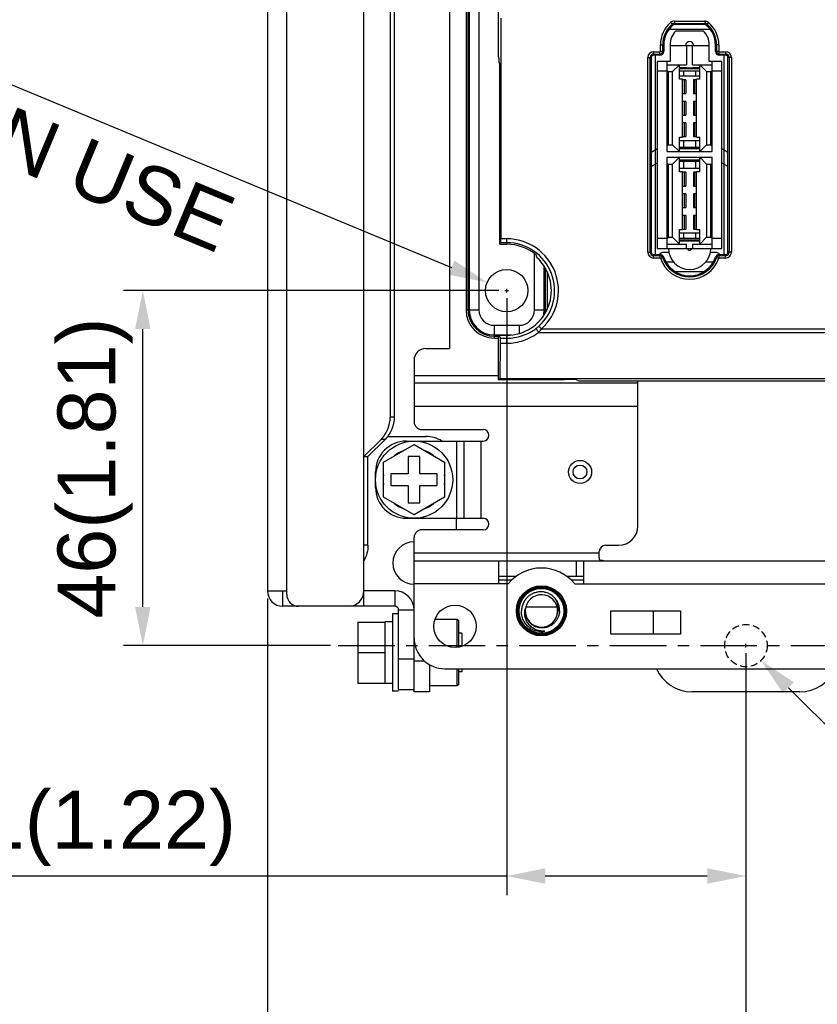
# Model space of a CAD drawing. Header units: millimetres. Extents: x 5740 to 7888, y -1457 to 417.
# Tile 104 of 120: x 7101 to 7204, y -54 to 73. Entities that reach past the tile are written whole.
import ezdxf

# ---------------------------------------------------------------- set-up
doc = ezdxf.new("R2010")
doc.units = ezdxf.units.MM
doc.header["$LTSCALE"] = 23.1
doc.header["$PDMODE"] = 3
doc.header["$PDSIZE"] = 0.31
doc.linetypes.add('ACISOWELD', pattern=[3, 2, -1])
doc.linetypes.add('CENTER', pattern=[50.8, 31.75, -6.35, 6.35, -6.35])
doc.layers.get('0').update_dxf_attribs({"linetype": 'CONTINUOUS'})
doc.layers.get('Defpoints').update_dxf_attribs({"linetype": 'CONTINUOUS'})
for name, color, linetype in [('3105162200_M5X102', 7, 'CONTINUOUS'), ('4611204032', 7, 'CONTINUOUS'), ('M5_NUT_5P182', 7, 'CONTINUOUS'), ('TEXT', 7, 'CONTINUOUS'), ('W3_BACKPLATE_4SLOT2', 7, 'CONTINUOUS'), ('W3_BACKPLATE_HANDLE_2111052', 7, 'CONTINUOUS'), ('W3_BP_4SLOT_COVER1_2211232', 7, 'CONTINUOUS'), ('W3_BP_5SLOT_PCBA2', 7, 'CONTINUOUS')]:
    doc.layers.add(name, color=color, linetype=linetype)
doc.styles.get("Standard").update_dxf_attribs({"font": 'arial.ttf'})
doc.dimstyles.new('DIMSTYLE_2$0', dxfattribs={"dimtxt": 2.5, "dimasz": 3, "dimexe": 0.18, "dimexo": 0.0625, "dimgap": 0.09, "dimtad": 1, "dimdec": 0, "dimdsep": 46, "dimtxsty": 'Standard', "dimblk": '_FILLED', "dimcen": 0.09, "dimadec": 0, "dimazin": 0, "dimtp": 0.01, "dimtm": 0.01, "dimtfac": 1, "dimtdec": 0, "dimtofl": 0, "dimtmove": 0, "dimatfit": 3, "dimldrblk": '_FILLED', "dimfxl": 0, "dimtolj": 1, "dimarcsym": 0})
doc.dimstyles.new('DIMSTYLE_2$3', dxfattribs={"dimtxt": 2.5, "dimasz": 3, "dimexe": 0.18, "dimexo": 0.0625, "dimgap": 0.09, "dimtad": 1, "dimdec": 0, "dimdsep": 46, "dimtxsty": 'Standard', "dimblk": '_FILLED', "dimcen": 0.09, "dimadec": 0, "dimazin": 0, "dimtp": 0.01, "dimtm": 0.01, "dimtfac": 1, "dimtdec": 0, "dimtofl": 0, "dimtmove": 0, "dimatfit": 3, "dimldrblk": '_FILLED', "dimfxl": 0, "dimtolj": 1, "dimarcsym": 0})

# ---------------------------------------------------------------- blocks, each defined once
blk = doc.blocks.new('_FILLED')
at = {"color": 0, "linetype": 'ByBlock'}
blk.add_solid([(0, 0), (-1, 0.2), (-1, -0.2)], dxfattribs=at)
blk = doc.blocks.new('*D489')
at = {"color": 0, "linetype": 'Continuous', "lineweight": -2}
for p, q in [((7195.09, -8.98), (7195.09, -76.26)), ((7281.09, -8.98), (7281.09, -76.26)), ((7200.09, -73.76), (7276.09, -73.76))]:
    blk.add_line(p, q, dxfattribs=at)
at = {"layer": 'Defpoints', "color": 0, "linetype": 'Continuous'}
for p in [(7195.09, -7.98), (7281.09, -7.98), (7281.09, -73.76)]:
    blk.add_point(p, dxfattribs=at)
at = {"color": 0, "linetype": 'Continuous', "lineweight": -2, "xscale": 5, "yscale": 5, "zscale": 5, "rotation": 180}
blk.add_blockref('_FILLED', (7195.09, -73.76), dxfattribs=at)
at = {"color": 0, "linetype": 'Continuous', "lineweight": -2, "xscale": 5, "yscale": 5, "zscale": 5}
blk.add_blockref('_FILLED', (7281.09, -73.76), dxfattribs=at)
at = {"color": 0, "linetype": 'Continuous', "insert": (7238.09, -67.59), "char_height": 7.5, "attachment_point": 5}
blk.add_mtext('\\A1;86(3.39)', dxfattribs=at)
blk = doc.blocks.new('*D491')
at = {"color": 0, "linetype": 'Continuous', "lineweight": -2}
for p, q in [((7133.09, -1.88), (7133.09, -76.26)), ((7195.09, -8.98), (7195.09, -76.26)), ((7138.09, -73.76), (7190.09, -73.76))]:
    blk.add_line(p, q, dxfattribs=at)
at = {"layer": 'Defpoints', "color": 0, "linetype": 'Continuous'}
for p in [(7133.09, -0.88), (7195.09, -7.98), (7195.09, -73.76)]:
    blk.add_point(p, dxfattribs=at)
at = {"color": 0, "linetype": 'Continuous', "lineweight": -2, "xscale": 5, "yscale": 5, "zscale": 5, "rotation": 180}
blk.add_blockref('_FILLED', (7133.09, -73.76), dxfattribs=at)
at = {"color": 0, "linetype": 'Continuous', "lineweight": -2, "xscale": 5, "yscale": 5, "zscale": 5}
blk.add_blockref('_FILLED', (7195.09, -73.76), dxfattribs=at)
at = {"color": 0, "linetype": 'Continuous', "insert": (7164.09, -67.59), "char_height": 7.5, "attachment_point": 5}
blk.add_mtext('\\A1;62(2.44)', dxfattribs=at)
blk = doc.blocks.new('*D493')
at = {"color": 0, "linetype": 'Continuous', "lineweight": -2}
for p, q in [((7164.09, 37.02), (7164.09, -40.34)), ((7195.09, -8.98), (7195.09, -40.34)), ((7164.09, -37.84), (7089.15, -37.84)), ((7190.09, -37.84), (7169.09, -37.84))]:
    blk.add_line(p, q, dxfattribs=at)
at = {"layer": 'Defpoints', "color": 0, "linetype": 'Continuous'}
for p in [(7164.09, 38.02), (7195.09, -7.98), (7164.09, -37.84)]:
    blk.add_point(p, dxfattribs=at)
at = {"color": 0, "linetype": 'Continuous', "lineweight": -2, "xscale": 5, "yscale": 5, "zscale": 5, "rotation": 180}
blk.add_blockref('_FILLED', (7164.09, -37.84), dxfattribs=at)
at = {"color": 0, "linetype": 'Continuous', "lineweight": -2, "xscale": 5, "yscale": 5, "zscale": 5}
blk.add_blockref('_FILLED', (7195.09, -37.84), dxfattribs=at)
at = {"color": 0, "linetype": 'Continuous', "insert": (7109.5, -31.67), "char_height": 7.5, "attachment_point": 5}
blk.add_mtext('\\A1;31(1.22)', dxfattribs=at)
blk = doc.blocks.new('*D494')
at = {"color": 0, "linetype": 'Continuous', "lineweight": -2}
for p, q in [((7163.09, 38.02), (7114.44, 38.02)), ((7116.94, -2.98), (7116.94, 33.02)), ((7141.25, -7.98), (7114.44, -7.98))]:
    blk.add_line(p, q, dxfattribs=at)
at = {"layer": 'Defpoints', "color": 0, "linetype": 'Continuous'}
for p in [(7116.94, 38.02), (7164.09, 38.02), (7142.25, -7.98)]:
    blk.add_point(p, dxfattribs=at)
at = {"color": 0, "linetype": 'Continuous', "lineweight": -2, "xscale": 5, "yscale": 5, "zscale": 5}
for p, rotation in [((7116.94, 38.02), 90), ((7116.94, -7.98), 270)]:
    blk.add_blockref('_FILLED', p, dxfattribs=dict(at, rotation=rotation))
at = {"color": 0, "linetype": 'Continuous', "insert": (7110.77, 15.02), "char_height": 7.5, "attachment_point": 5, "rotation": 90}
blk.add_mtext('\\A1;46(1.81)', dxfattribs=at)
blk = doc.blocks.new('*D500')
at = {"color": 0, "linetype": 'Continuous', "lineweight": -2}
for p, q in [((7194.87, -7.98), (7195.32, -7.98)), ((7195.09, -8.21), (7195.09, -7.76)), ((7241.63, -54.23), (7200.59, -13.45))]:
    blk.add_line(p, q, dxfattribs=at)
at = {"layer": 'Defpoints', "color": 0, "linetype": 'Continuous'}
for p in [(7193.14, -6.04), (7197.05, -9.92)]:
    blk.add_point(p, dxfattribs=at)
at = {"color": 0, "linetype": 'Continuous', "lineweight": -2, "xscale": 5, "yscale": 5, "zscale": 5, "rotation": 135.1819621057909}
blk.add_blockref('_FILLED', (7197.05, -9.92), dxfattribs=at)
at = {"color": 0, "linetype": 'Continuous', "insert": (7228.23, -32.21), "char_height": 7.5, "attachment_point": 5, "rotation": 315.182}
blk.add_mtext('\\A1;{\\fISOCPEUR|b0|i0|c0|p34;%%C}5.5(0.22)', dxfattribs=at)
blk = doc.blocks.new('*D502')
at = {"color": 0, "linetype": 'Continuous', "lineweight": -2}
for p, q in [((7050.79, 85.16), (7156.94, 40.99)), ((7163.87, 38.02), (7164.32, 38.02)), ((7164.09, 37.79), (7164.09, 38.24))]:
    blk.add_line(p, q, dxfattribs=at)
at = {"layer": 'Defpoints', "color": 0, "linetype": 'Continuous'}
for p in [(7161.56, 39.07), (7166.63, 36.96)]:
    blk.add_point(p, dxfattribs=at)
at = {"color": 0, "linetype": 'Continuous', "lineweight": -2, "xscale": 5, "yscale": 5, "zscale": 5, "rotation": 337.4074015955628}
blk.add_blockref('_FILLED', (7161.56, 39.07), dxfattribs=at)
at = {"color": 0, "linetype": 'Continuous', "insert": (7051.94, 84.68), "char_height": 7.5, "attachment_point": 4, "rotation": 337.4074}
blk.add_mtext('\\A1;{\\fISOCPEUR|b0|i0|c0|p34;%%C}5.5(0.22)\\PEXTENSION USE', dxfattribs=at)

msp = doc.modelspace()

# ---------------------------------------------------------------- linework, layer by layer
at = {"color": 7, "linetype": 'ACISOWELD', "ltscale": 0.02}
msp.add_circle((7195.095, -7.983), 2.75, dxfattribs=at)
at = {"layer": '3105162200_M5X102', "color": 7}
for p, q in [((7148.145, 15.798), (7152.095, 18.078)), ((7152.095, 18.078), (7156.045, 15.798)), ((7148.145, 11.237), (7148.145, 15.798)), ((7151.345, 16.517), (7151.345, 14.267)), ((7152.845, 16.517), (7151.345, 16.517)), ((7152.845, 14.267), (7152.845, 16.517)), ((7156.045, 15.798), (7156.045, 11.237)), ((7149.095, 14.267), (7149.095, 12.767)), ((7151.345, 14.267), (7149.095, 14.267)), ((7155.095, 14.267), (7152.845, 14.267)), ((7155.095, 12.767), (7155.095, 14.267)), ((7149.095, 12.767), (7151.345, 12.767)), ((7151.345, 12.767), (7151.345, 10.517)), ((7152.845, 10.517), (7152.845, 12.767)), ((7152.845, 12.767), (7155.095, 12.767)), ((7152.095, 8.956), (7148.145, 11.237)), ((7151.345, 10.517), (7152.845, 10.517)), ((7156.045, 11.237), (7152.095, 8.956)), ((7144.795, -4.933), (7144.795, -12.833)), ((7144.795, -4.933), (7148.295, -4.933)), ((7148.295, -4.883), (7148.295, -12.883)), ((7149.295, -4.883), (7148.295, -4.883)), ((7149.295, -3.883), (7149.295, -13.883)), ((7150.095, -3.883), (7149.295, -3.883)), ((7158.295, -6.383), (7157.895, -6.383)), ((7158.295, -6.383), (7158.295, -8.075)), ((7144.795, -8.883), (7148.295, -8.883)), ((7158.295, -11.383), (7157.895, -11.383)), ((7158.295, -10.983), (7158.295, -11.383)), ((7144.795, -12.833), (7148.295, -12.833)), ((7149.295, -12.883), (7148.295, -12.883)), ((7150.095, -13.883), (7149.295, -13.883)), ((7150.095, -13.877), (7150.095, -13.883))]:
    msp.add_line(p, q, dxfattribs=at)
msp.add_circle((7152.095, 13.517), 5, dxfattribs=at)
for start, end in [(110.93128, 129.06872), (50.93128, 69.06872), (170.93128, 189.06872), (350.93128, 9.06872), (230.93128, 249.06872), (290.93128, 309.06872)]:
    msp.add_arc((7152.095, 13.517), 4, start, end, dxfattribs=at)
at = {"layer": '4611204032', "color": 7}
for p, q in [((7185.154, 71.913), (7190.435, 71.913)), ((7186.017, 71.684), (7189.573, 71.684)), ((7185.255, 69.871), (7185.255, 67.722)), ((7185.255, 69.779), (7190.335, 69.779)), ((7187.401, 69.779), (7187.401, 67.278)), ((7188.188, 67.278), (7188.188, 69.779)), ((7190.335, 67.722), (7190.335, 69.871)), ((7183.375, 42.69), (7183.375, 68.522)), ((7183.629, 43.49), (7183.629, 67.722)), ((7185.255, 67.722), (7183.629, 67.722)), ((7184.886, 56.025), (7184.886, 67.722)), ((7191.96, 67.722), (7190.335, 67.722)), ((7190.703, 56.025), (7190.703, 67.722)), ((7191.96, 43.49), (7191.96, 67.722)), ((7192.214, 68.522), (7192.214, 42.69)), ((7184.886, 66.452), (7183.629, 66.452)), ((7184.886, 67.278), (7187.401, 67.278)), ((7185.036, 66.389), (7184.886, 66.538)), ((7185.036, 66.389), (7185.036, 56.914)), ((7185.036, 66.389), (7185.585, 66.389)), ((7186.474, 67.278), (7185.585, 66.389)), ((7185.585, 56.914), (7185.585, 66.389)), ((7186.474, 65.398), (7186.474, 67.278)), ((7186.474, 66.932), (7187.401, 66.932)), ((7186.474, 66.782), (7189.115, 66.782)), ((7189.115, 66.452), (7186.474, 66.452)), ((7186.992, 66.452), (7186.992, 65.853)), ((7187.401, 66.858), (7187.401, 66.932)), ((7188.188, 66.858), (7187.401, 66.858)), ((7188.188, 67.278), (7190.703, 67.278)), ((7188.188, 66.932), (7188.188, 66.858)), ((7188.188, 66.932), (7189.115, 66.932)), ((7188.597, 65.853), (7188.597, 66.452)), ((7189.115, 65.398), (7189.115, 67.278)), ((7190.004, 66.389), (7189.115, 67.278)), ((7190.004, 66.389), (7190.004, 56.914)), ((7190.004, 66.389), (7190.553, 66.389)), ((7190.553, 66.389), (7190.703, 66.538)), ((7190.553, 56.914), (7190.553, 66.389)), ((7191.96, 66.452), (7190.703, 66.452)), ((7186.474, 65.853), (7189.115, 65.853)), ((7186.88, 65.398), (7186.474, 65.398)), ((7186.88, 57.905), (7186.88, 65.398)), ((7187.299, 65.334), (7186.88, 65.334)), ((7187.144, 63.556), (7187.144, 65.334)), ((7187.299, 65.334), (7187.299, 63.556)), ((7188.29, 65.334), (7188.29, 63.556)), ((7188.709, 65.334), (7188.29, 65.334)), ((7188.445, 65.334), (7188.445, 63.556)), ((7188.709, 57.905), (7188.709, 65.398)), ((7189.115, 65.398), (7188.709, 65.398)), ((7186.88, 63.556), (7187.299, 63.556)), ((7187.299, 62.54), (7186.88, 62.54)), ((7187.144, 60.762), (7187.144, 62.54)), ((7187.299, 62.54), (7187.299, 60.762)), ((7188.29, 63.556), (7188.709, 63.556)), ((7188.29, 62.54), (7188.29, 60.762)), ((7188.709, 62.54), (7188.29, 62.54)), ((7188.445, 62.54), (7188.445, 60.762)), ((7186.88, 60.762), (7187.299, 60.762)), ((7188.29, 60.762), (7188.709, 60.762)), ((7187.299, 59.746), (7186.88, 59.746)), ((7187.144, 57.968), (7187.144, 59.746)), ((7187.299, 59.746), (7187.299, 57.968)), ((7188.29, 59.746), (7188.29, 57.968)), ((7188.709, 59.746), (7188.29, 59.746)), ((7188.445, 59.746), (7188.445, 57.968)), ((7186.474, 56.025), (7186.474, 57.905)), ((7186.474, 57.905), (7186.88, 57.905)), ((7186.474, 57.476), (7189.115, 57.476)), ((7186.88, 57.968), (7187.299, 57.968)), ((7186.992, 57.476), (7186.992, 56.546)), ((7188.29, 57.968), (7188.709, 57.968)), ((7188.597, 56.546), (7188.597, 57.476)), ((7188.709, 57.905), (7189.115, 57.905)), ((7189.115, 56.025), (7189.115, 57.905)), ((7185.036, 56.914), (7184.886, 56.764)), ((7185.036, 56.914), (7185.585, 56.914)), ((7185.585, 56.914), (7186.474, 56.025)), ((7189.115, 56.546), (7186.474, 56.546)), ((7189.115, 56.396), (7186.474, 56.396)), ((7189.115, 56.025), (7190.004, 56.914)), ((7190.004, 56.914), (7190.553, 56.914)), ((7190.553, 56.914), (7190.703, 56.764)), ((7184.886, 56.025), (7190.703, 56.025)), ((7184.886, 43.49), (7184.886, 55.289)), ((7184.886, 55.289), (7190.703, 55.289)), ((7186.474, 55.289), (7185.585, 54.4)), ((7186.474, 53.409), (7186.474, 55.289)), ((7186.474, 54.943), (7189.115, 54.943)), ((7190.004, 54.4), (7189.115, 55.289)), ((7189.115, 53.409), (7189.115, 55.289)), ((7190.703, 43.49), (7190.703, 55.289)), ((7185.036, 54.4), (7184.886, 54.55)), ((7185.036, 54.4), (7185.036, 44.926)), ((7185.036, 54.4), (7185.585, 54.4)), ((7185.585, 44.926), (7185.585, 54.4)), ((7186.474, 54.793), (7189.115, 54.793)), ((7186.474, 53.864), (7189.115, 53.864)), ((7186.992, 54.793), (7186.992, 53.864)), ((7188.597, 53.864), (7188.597, 54.793)), ((7190.004, 54.4), (7190.004, 44.926)), ((7190.004, 54.4), (7190.553, 54.4)), ((7190.553, 54.4), (7190.703, 54.55)), ((7190.553, 44.926), (7190.553, 54.4)), ((7186.88, 53.409), (7186.474, 53.409)), ((7186.88, 45.916), (7186.88, 53.409)), ((7187.299, 53.346), (7186.88, 53.346)), ((7187.144, 51.568), (7187.144, 53.346)), ((7187.299, 53.346), (7187.299, 51.568)), ((7188.29, 53.346), (7188.29, 51.568)), ((7188.709, 53.346), (7188.29, 53.346)), ((7188.445, 53.346), (7188.445, 51.568)), ((7188.709, 45.916), (7188.709, 53.409)), ((7189.115, 53.409), (7188.709, 53.409)), ((7186.88, 51.568), (7187.299, 51.568)), ((7188.29, 51.568), (7188.709, 51.568)), ((7187.299, 50.552), (7186.88, 50.552)), ((7187.144, 48.774), (7187.144, 50.552)), ((7187.299, 50.552), (7187.299, 48.774)), ((7188.29, 50.552), (7188.29, 48.774)), ((7188.709, 50.552), (7188.29, 50.552)), ((7188.445, 50.552), (7188.445, 48.774)), ((7186.88, 48.774), (7187.299, 48.774)), ((7188.29, 48.774), (7188.709, 48.774)), ((7187.299, 47.758), (7186.88, 47.758)), ((7187.144, 45.98), (7187.144, 47.758)), ((7187.299, 47.758), (7187.299, 45.98)), ((7188.29, 47.758), (7188.29, 45.98)), ((7188.709, 47.758), (7188.29, 47.758)), ((7188.445, 47.758), (7188.445, 45.98)), ((7186.88, 45.98), (7187.299, 45.98)), ((7188.29, 45.98), (7188.709, 45.98)), ((7184.886, 44.76), (7183.629, 44.76)), ((7185.036, 44.926), (7184.886, 44.776)), ((7185.036, 44.926), (7185.585, 44.926)), ((7185.585, 44.926), (7186.474, 44.037)), ((7186.474, 44.037), (7186.474, 45.916)), ((7186.474, 45.916), (7186.88, 45.916)), ((7186.474, 45.487), (7189.115, 45.487)), ((7189.115, 44.76), (7186.474, 44.76)), ((7186.992, 45.487), (7186.992, 44.76)), ((7188.597, 44.76), (7188.597, 45.487)), ((7188.709, 45.916), (7189.115, 45.916)), ((7189.115, 44.037), (7189.115, 45.916)), ((7189.115, 44.037), (7190.004, 44.926)), ((7190.004, 44.926), (7190.553, 44.926)), ((7190.553, 44.926), (7190.703, 44.776)), ((7191.96, 44.76), (7190.703, 44.76)), ((7183.629, 43.49), (7191.96, 43.49)), ((7184.886, 44.037), (7187.401, 44.037)), ((7189.115, 44.557), (7186.474, 44.557)), ((7189.115, 44.407), (7186.474, 44.407)), ((7187.401, 43.49), (7187.401, 44.037)), ((7188.188, 44.037), (7188.188, 43.49)), ((7188.188, 44.037), (7190.703, 44.037)), ((7189.636, 40.468), (7185.953, 40.468))]:
    msp.add_line(p, q, dxfattribs=at)
for centre, radius, start, end in [((7187.795, 69.871), 2.54, 134.427, 180), ((7187.795, 69.871), 2.54, 0, 45.573), ((7187.795, 69.779), 0.508, 0, 180), ((7187.795, 43.49), 2.743, 180, 0), ((7187.795, 43.49), 0.254, 180, 0)]:
    msp.add_arc(centre, radius, start, end, dxfattribs=at)
at = {"layer": 'M5_NUT_5P182', "color": 7}
for p, q in [((7154.804, -4.563), (7157.695, -4.563)), ((7157.695, -4.563), (7157.895, -4.763)), ((7157.695, -8.212), (7157.695, -4.563)), ((7157.895, -8.185), (7157.895, -4.763)), ((7157.695, -13.203), (7157.695, -10.983)), ((7157.895, -13.003), (7157.895, -10.983)), ((7157.695, -13.203), (7154.095, -13.203)), ((7157.895, -13.003), (7157.695, -13.203))]:
    msp.add_line(p, q, dxfattribs=at)
for radius in [3.164, 3.029, 2.9]:
    msp.add_circle((7168.595, -3.483), radius, dxfattribs=at)
for centre, radius, start, end in [((7168.595, -3.483), 2.1, 189.29821, 189.01748), ((7168.599, -3.48), 2.677, 233.47319, 234.19376), ((7168.596, -3.483), 2.672, 234.19384, 234.61939), ((7168.659, -3.531), 2.671, 232.69531, 232.92261), ((7168.595, -3.483), 2.671, 234.65747, 279.60023), ((7168.591, -3.46), 2.695, 277.26887, 278.9876), ((7168.591, -3.46), 2.694, 278.98759, 279.5884)]:
    msp.add_arc(centre, radius, start, end, dxfattribs=at)
for points, knots in [([(7170.935, -3.483), (7170.941, -3.322), (7170.924, -3.078), (7170.852, -2.763), (7170.749, -2.457), (7170.562, -2.096), (7170.305, -1.781), (7170.066, -1.563), (7169.806, -1.371), (7169.447, -1.181), (7168.98, -1.042), (7168.495, -0.998), (7168.011, -1.049), (7167.545, -1.194), (7167.188, -1.387), (7166.928, -1.58), (7166.689, -1.796), (7166.429, -2.109), (7166.234, -2.465), (7166.12, -2.768), (7166.035, -3.08), (7166.005, -3.322), (7166, -3.483)], [0, 0, 0, 0, 0.0624708, 0.0937459, 0.1250217, 0.1874951, 0.2499695, 0.2812469, 0.3125239, 0.3750014, 0.4374803, 0.4999611, 0.5624428, 0.6249264, 0.6874118, 0.718691, 0.749971, 0.8124589, 0.8749484, 0.9062275, 0.9375065, 1, 1, 1, 1]), ([(7170.766, -3.483), (7170.776, -3.41), (7170.789, -3.262), (7170.785, -3.04), (7170.759, -2.82), (7170.697, -2.531), (7170.566, -2.183), (7170.409, -1.93), (7170.321, -1.811)], [0, 0, 0, 0, 0.1249597, 0.2499836, 0.3750179, 0.5000665, 0.7499674, 1, 1, 1, 1]), ([(7167.041, -5.656), (7166.875, -5.53), (7166.573, -5.237), (7166.235, -4.706), (7166.031, -4.11), (7165.994, -3.691), (7166, -3.483)], [0, 0, 0, 0, 0.2500259, 0.5000214, 0.7500059, 1, 1, 1, 1]), ([(7169.04, -6.117), (7168.85, -6.127), (7168.563, -6.112), (7168.192, -6.03), (7167.831, -5.908), (7167.411, -5.678), (7167.054, -5.359), (7166.821, -5.059), (7166.675, -4.814), (7166.559, -4.553), (7166.477, -4.279), (7166.431, -3.998), (7166.421, -3.713), (7166.449, -3.429), (7166.492, -3.244), (7166.52, -3.154)], [0, 0, 0, 0, 0.125074, 0.1876876, 0.2502999, 0.3752626, 0.5001759, 0.5627077, 0.6252317, 0.6877433, 0.7502358, 0.8127026, 0.8751567, 0.9376, 1, 1, 1, 1]), ([(7170.935, -3.483), (7170.931, -3.621), (7170.897, -3.896), (7170.773, -4.294), (7170.581, -4.663), (7170.325, -4.991), (7170.015, -5.268), (7169.659, -5.484), (7169.269, -5.631), (7168.86, -5.704), (7168.443, -5.699), (7168.035, -5.618), (7167.65, -5.46), (7167.301, -5.233), (7167.002, -4.943), (7166.764, -4.602), (7166.597, -4.22), (7166.537, -3.949), (7166.52, -3.812)], [0, 0, 0, 0, 0.0625126, 0.1250205, 0.1875298, 0.2500355, 0.3125419, 0.3750451, 0.4375479, 0.5000498, 0.5625491, 0.6250479, 0.6875446, 0.7500398, 0.8125317, 0.8750247, 0.9375101, 1, 1, 1, 1]), ([(7170.636, -3.974), (7170.683, -3.856), (7170.731, -3.692), (7170.76, -3.525), (7170.766, -3.483)], [0, 0, 0, 0, 0.7497931, 1, 1, 1, 1])]:
    msp.add_open_spline(points, degree=3, knots=knots, dxfattribs=at)
at = {"layer": 'TEXT', "color": 7, "linetype": 'CENTER', "ltscale": 0.01}
msp.add_line((7142.25, -7.983), (7386.025, -7.983), dxfattribs=at)
at = {"layer": 'W3_BACKPLATE_4SLOT2', "color": 7}
for p, q in [((7156.695, 148.017), (7156.695, 30.517)), ((7158.825, 144.517), (7158.825, 35.517)), ((7159.075, 144.517), (7159.075, 35.517)), ((7159.245, 144.517), (7159.245, 35.517)), ((7160.495, 144.517), (7160.495, 35.517)), ((7167.695, 35.517), (7167.695, 42.818)), ((7168.945, 35.517), (7168.945, 41.167)), ((7169.114, 35.517), (7169.114, 40.887)), ((7169.364, 35.629), (7169.364, 40.399)), ((7158.825, 35.517), (7159.075, 35.517)), ((7159.075, 35.517), (7160.495, 35.517)), ((7167.695, 35.517), (7169.114, 35.517)), ((7169.309, 35.517), (7169.114, 35.517)), ((7162.495, 32.097), (7162.495, 33.517)), ((7162.495, 33.517), (7165.695, 33.517)), ((7165.695, 33.517), (7165.695, 32.461)), ((7162.495, 32.267), (7164.706, 32.267)), ((7162.495, 31.847), (7162.495, 32.097)), ((7162.495, 32.097), (7163.052, 32.097)), ((7162.495, 31.847), (7163.052, 31.847)), ((7153.595, 30.517), (7156.695, 30.517)), ((7152.095, 29.017), (7152.095, 21.017)), ((7152.095, 27.017), (7162.995, 27.017)), ((7181.095, 26.017), (7152.095, 26.017)), ((7181.095, 7.517), (7181.095, 26.317)), ((7181.095, 23.017), (7152.095, 23.017)), ((7153.095, 20.017), (7161.045, 20.017)), ((7151.095, 18.517), (7161.045, 18.517)), ((7157.595, 18.517), (7157.595, 8.517)), ((7158.595, 8.517), (7158.595, 18.517)), ((7160.795, 8.517), (7160.795, 18.517)), ((7147.095, 12.517), (7147.095, 14.517)), ((7151.095, 8.517), (7161.045, 8.517)), ((7161.045, 7.017), (7153.095, 7.017)), ((7152.095, -13.983), (7152.095, 6.017)), ((7152.095, 4.017), (7176.095, 4.017)), ((7176.095, 3.417), (7176.095, 4.217)), ((7176.895, 5.017), (7178.595, 5.017)), ((7152.095, 3.017), (7324.095, 3.017)), ((7163.095, 0.017), (7163.095, 3.017)), ((7164.095, 3.017), (7164.095, 1.017)), ((7173.095, 3.017), (7173.095, 1.017)), ((7174.095, 0.017), (7174.095, 3.017)), ((7164.287, 0.017), (7152.095, 0.017)), ((7163.095, 1.017), (7165.356, 1.017)), ((7163.095, 0.517), (7164.756, 0.517)), ((7171.833, 1.017), (7174.095, 1.017)), ((7172.433, 0.517), (7174.095, 0.517)), ((7172.902, 0.017), (7207.287, 0.017)), ((7166.555, -2.983), (7166.557, -2.983)), ((7170.633, -2.983), (7166.557, -2.983)), ((7177.595, -3.483), (7186.595, -3.483)), ((7177.595, -6.483), (7177.595, -3.483)), ((7183.095, -6.483), (7183.095, -3.483)), ((7186.595, -3.483), (7186.595, -6.483)), ((7186.595, -6.483), (7177.595, -6.483)), ((7153.453, -9.983), (7152.095, -9.983)), ((7154.095, -10.447), (7154.095, -13.983)), ((7156.095, -10.983), (7328.095, -10.983)), ((7154.095, -13.983), (7152.095, -13.983)), ((7202.095, -13.983), (7188.095, -13.983))]:
    msp.add_line(p, q, dxfattribs=at)
for centre, radius in [((7164.095, 38.017), 2.75), ((7173.595, 14.517), 1.5), ((7173.595, 14.517), 0.9), ((7168.595, -3.483), 3.25), ((7157.395, -5.483), 2.75)]:
    msp.add_circle(centre, radius, dxfattribs=at)
for centre, radius, start, end in [((7162.495, 35.517), 3.67, 180, 270), ((7162.495, 35.517), 3.42, 180, 270), ((7162.495, 35.517), 3.25, 180, 270), ((7162.495, 35.517), 2, 180, 270), ((7165.695, 35.517), 2, 270, 0), ((7165.695, 35.517), 3.25, 345.626, 0), ((7165.695, 35.517), 3.42, 352.95353, 0), ((7153.595, 29.017), 1.5, 90, 180), ((7153.095, 21.017), 1, 180, 270), ((7161.045, 19.267), 0.75, 270, 90), ((7151.095, 14.517), 4, 90, 180), ((7151.095, 12.517), 4, 180, 270), ((7161.045, 7.767), 0.75, 270, 90), ((7153.095, 6.017), 1, 90, 180), ((7178.595, 7.517), 2.5, 270, 0), ((7176.895, 4.217), 0.8, 90, 180), ((7168.595, -3.483), 5.55, 39.09666, 140.90334), ((7156.095, -6.983), 4, 180, 270), ((7188.095, -8.983), 5, 203.5998, 270), ((7202.095, -8.983), 5, 270, 336.4002)]:
    msp.add_arc(centre, radius, start, end, dxfattribs=at)
msp.add_open_spline([(7176.624, 3.018), (7176.544, 3.02), (7176.404, 3.023), (7176.235, 3.066), (7176.149, 3.147), (7176.099, 3.257), (7176.095, 3.352), (7176.095, 3.417)], degree=3, knots=[0, 0, 0, 0, 0.3059385, 0.5425167, 0.6443385, 0.7494806, 1, 1, 1, 1], dxfattribs=at)
at = {"layer": 'W3_BACKPLATE_HANDLE_2111052', "color": 7}
for p, q in [((7145.595, -2.883), (7145.595, 172.117)), ((7133.095, 170.117), (7133.095, -0.883)), ((7135.595, -1.383), (7135.595, 170.617)), ((7148.998, 147.616), (7148.998, 21.618)), ((7149.515, 147.616), (7149.515, 21.618)), ((7149.515, 21.618), (7148.998, 21.618)), ((7147.818, 18.741), (7145.595, 16.517)), ((7148.336, 18.741), (7146.112, 16.517)), ((7148.336, 18.741), (7147.818, 18.741)), ((7148.662, 19.117), (7153.595, 19.117)), ((7145.595, 16.517), (7146.112, 16.517)), ((7146.112, 5.017), (7146.112, 16.517)), ((7157.595, 7.017), (7157.595, 8.517)), ((7146.112, 5.017), (7145.595, 5.017)), ((7133.095, -0.883), (7135.595, -0.883)), ((7135.095, -2.883), (7135.095, -0.883)), ((7149.595, -0.883), (7145.595, -0.883)), ((7149.595, -0.883), (7149.595, -2.883)), ((7149.595, -2.883), (7135.095, -2.883)), ((7150.095, -13.683), (7150.095, -3.383)), ((7152.095, -3.383), (7150.095, -3.383)), ((7152.095, -2.883), (7152.043, -2.883)), ((7150.095, -9.683), (7152.095, -9.683)), ((7150.095, -13.683), (7152.095, -13.683))]:
    msp.add_line(p, q, dxfattribs=at)
for centre, radius, start, end in [((7153.595, 15.117), 4, 58.30186, 90), ((7152.095, 2.717), 2.75, 90, 270), ((7135.095, -0.883), 2, 180, 270), ((7143.595, -0.883), 2, 270, 0), ((7149.595, -3.383), 2.5, 0, 90), ((7137.095, -1.383), 1.5, 180, 270), ((7149.595, -3.383), 0.5, 0, 90)]:
    msp.add_arc(centre, radius, start, end, dxfattribs=at)
for points, knots in [([(7147.818, 18.741), (7148.19, 19.113), (7148.791, 20.02), (7148.998, 21.087), (7148.998, 21.618)], [0, 0, 0, 0, 0.497618, 1, 1, 1, 1]), ([(7149.515, 21.618), (7149.515, 21.087), (7149.309, 20.02), (7148.708, 19.113), (7148.336, 18.741)], [0, 0, 0, 0, 0.502382, 1, 1, 1, 1]), ([(7146.112, 5.017), (7146.112, 4.669), (7146.024, 3.972), (7145.763, 3.32), (7145.595, 3.017)], [0, 0, 0, 0, 0.5010896, 1, 1, 1, 1])]:
    msp.add_open_spline(points, degree=3, knots=knots, dxfattribs=at)
at = {"layer": 'W3_BP_4SLOT_COVER1_2211232', "color": 7}
for p, q in [((7163.052, 68.322), (7163.052, 151.492)), ((7163.33, 73.308), (7163.33, 44.725)), ((7185.337, 72.755), (7185.628, 72.413)), ((7185.823, 72.934), (7185.823, 72.484)), ((7185.823, 72.934), (7189.766, 72.934)), ((7189.766, 72.934), (7189.766, 72.484)), ((7190.253, 72.755), (7189.961, 72.413)), ((7185.823, 72.635), (7189.766, 72.635)), ((7189.766, 72.484), (7185.823, 72.484)), ((7183.129, 68.972), (7183.129, 68.522)), ((7183.129, 68.972), (7183.955, 68.972)), ((7183.955, 68.522), (7183.955, 68.972)), ((7184.005, 69.022), (7184.005, 69.871)), ((7184.005, 69.871), (7184.455, 69.871)), ((7184.005, 69.022), (7184.455, 69.022)), ((7184.304, 69.022), (7184.304, 69.871)), ((7184.455, 69.871), (7184.455, 69.022)), ((7191.135, 69.022), (7191.135, 69.871)), ((7191.584, 69.871), (7191.135, 69.871)), ((7191.135, 69.022), (7191.584, 69.022)), ((7191.286, 69.871), (7191.286, 69.022)), ((7191.584, 69.871), (7191.584, 69.022)), ((7191.635, 68.522), (7191.635, 68.972)), ((7191.635, 68.972), (7192.46, 68.972)), ((7192.46, 68.972), (7192.46, 68.522)), ((7182.379, 42.99), (7182.379, 68.222)), ((7182.379, 68.222), (7182.829, 68.222)), ((7182.678, 42.99), (7182.678, 68.222)), ((7182.829, 68.222), (7182.829, 42.99)), ((7183.129, 68.673), (7183.955, 68.673)), ((7183.955, 68.522), (7183.129, 68.522)), ((7191.635, 68.673), (7192.46, 68.673)), ((7192.46, 68.522), (7191.635, 68.522)), ((7192.76, 42.99), (7192.76, 68.222)), ((7193.21, 68.222), (7192.76, 68.222)), ((7192.911, 68.222), (7192.911, 42.99)), ((7193.21, 68.222), (7193.21, 42.99)), ((7163.094, 67.522), (7163.183, 67.522)), ((7163.183, 44.022), (7163.183, 67.522)), ((7164.095, 44.725), (7163.33, 44.725)), ((7164.095, 44.022), (7164.095, 44.725)), ((7163.183, 44.022), (7163.306, 44.227)), ((7163.183, 44.022), (7164.095, 44.022)), ((7164.095, 44.227), (7163.306, 44.227)), ((7182.379, 42.99), (7182.829, 42.99)), ((7183.129, 42.241), (7183.129, 42.69)), ((7183.129, 42.69), (7183.966, 42.69)), ((7183.966, 42.539), (7183.129, 42.539)), ((7183.966, 42.241), (7183.129, 42.241)), ((7183.966, 42.241), (7183.966, 42.69)), ((7184.013, 42.207), (7184.439, 42.351)), ((7191.15, 42.351), (7191.576, 42.207)), ((7191.623, 42.241), (7191.623, 42.69)), ((7191.623, 42.69), (7192.46, 42.69)), ((7192.46, 42.539), (7191.623, 42.539)), ((7192.46, 42.241), (7191.623, 42.241)), ((7192.46, 42.241), (7192.46, 42.69)), ((7193.21, 42.99), (7192.76, 42.99)), ((7168.261, 33.412), (7168.595, 33.043)), ((7163.052, 32.231), (7163.281, 31.848)), ((7163.052, 28.542), (7163.052, 32.231)), ((7163.052, 32.231), (7164.095, 32.231)), ((7164.095, 31.203), (7164.095, 32.231)), ((7168.241, 32.601), (7331.948, 32.601)), ((7168.595, 33.043), (7331.594, 33.043)), ((7163.23, 26.631), (7163.304, 31.203)), ((7163.281, 31.848), (7164.095, 31.848)), ((7163.304, 31.203), (7164.095, 31.203)), ((7162.995, 28.513), (7163.052, 28.542)), ((7162.995, 28.513), (7162.995, 26.513)), ((7162.995, 26.513), (7163.23, 26.631)), ((7162.995, 26.513), (7171.571, 26.513)), ((7163.23, 26.631), (7226.96, 26.631)), ((7173.313, 26.354), (7173.069, 26.476)), ((7174.811, 26.317), (7227.505, 26.317))]:
    msp.add_line(p, q, dxfattribs=at)
for centre, radius, start, end in [((7187.795, 69.871), 3.79, 130.43354, 180), ((7185.823, 72.184), 0.75, 90, 130.43354), ((7189.766, 72.184), 0.75, 49.56646, 90), ((7187.795, 69.871), 3.79, 0, 49.56646), ((7187.795, 69.871), 3.491, 130.43354, 180), ((7187.795, 69.871), 3.34, 130.43354, 180), ((7185.823, 72.184), 0.451, 90, 130.43354), ((7185.823, 72.184), 0.3, 90, 130.43354), ((7189.766, 72.184), 0.451, 49.56646, 90), ((7189.766, 72.184), 0.3, 49.56646, 90), ((7187.795, 69.871), 3.34, 0, 49.56646), ((7187.795, 69.871), 3.491, 0, 49.56646), ((7183.129, 68.222), 0.75, 90, 180), ((7183.955, 69.022), 0.5, 270, 0), ((7183.955, 69.022), 0.349, 270, 0), ((7183.955, 69.022), 0.0501, 270, 0), ((7191.635, 69.022), 0.5, 180, 270), ((7191.635, 69.022), 0.349, 180, 270), ((7191.635, 69.022), 0.0501, 180, 270), ((7192.46, 68.222), 0.75, 0, 90), ((7183.129, 68.222), 0.451, 90, 180), ((7183.129, 68.222), 0.3, 90, 180), ((7192.46, 68.222), 0.451, 0, 90), ((7192.46, 68.222), 0.3, 0, 90), ((7164.095, 38.017), 6.708, 312.13627, 90), ((7164.095, 38.017), 6.21, 312.13627, 90), ((7164.095, 38.017), 6.005, 50.28843, 90), ((7151.347, 41.101), 16.655, 4.53263, 5.2909), ((7183.129, 42.99), 0.75, 180, 270), ((7183.129, 42.99), 0.451, 180, 270), ((7183.129, 42.99), 0.3, 180, 270), ((7183.966, 42.19), 0.5, 18.75533, 90), ((7183.966, 42.19), 0.349, 18.75533, 90), ((7183.966, 42.19), 0.0501, 18.75533, 90), ((7187.795, 43.49), 3.993, 198.75533, 341.24467), ((7187.795, 43.49), 3.694, 198.75533, 341.24467), ((7187.795, 43.49), 3.543, 198.75533, 341.24467), ((7191.623, 42.19), 0.5, 90, 161.24467), ((7191.623, 42.19), 0.349, 90, 161.24467), ((7191.623, 42.19), 0.0501, 90, 161.24467), ((7192.46, 42.99), 0.75, 270, 0), ((7192.46, 42.99), 0.451, 270, 0), ((7192.46, 42.99), 0.3, 270, 0), ((7164.095, 38.017), 5.786, 270, 40.82086), ((7164.945, 37.079), 4.944, 307.17817, 312.11992), ((7163.224, 36.995), 6.669, 318.79155, 323.6547)]:
    msp.add_arc(centre, radius, start, end, dxfattribs=at)
for centre, major_axis, ratio, start_param, end_param in [((7163.094, 68.322), (0, 0.8), 0.0524078, -4.712389, -3.1415927), ((7163.304, 44.725), (0, 0.5), 0.0524078, -3.0543262, -1.5707963), ((7163.279, 31.35), (0, 0.5), 0.0524078, -1.8692953, -0.0872665), ((7171.571, 26.474), (1.5, 0), 0.0261859, 0.0523599, 1.5707963), ((7174.811, 26.356), (1.5, 0), 0.0261859, -3.0892328, -1.5707963)]:
    msp.add_ellipse(centre, major_axis=major_axis, ratio=ratio, start_param=start_param, end_param=end_param, dxfattribs=at)
for points, knots in [([(7167.95, 42.417), (7167.951, 42.407), (7167.967, 42.382), (7167.998, 42.338), (7168.049, 42.278), (7168.145, 42.169), (7168.289, 42.01), (7168.41, 41.873), (7168.473, 41.8)], [0, 0, 0, 0, 0.0368608, 0.1047159, 0.2025501, 0.3271302, 0.639606, 1, 1, 1, 1]), ([(7164.095, 31.848), (7164.782, 31.848), (7166.159, 32.074), (7167.391, 32.729), (7167.933, 33.14)], [0, 0, 0, 0, 0.5026023, 1, 1, 1, 1]), ([(7164.095, 31.203), (7164.837, 31.203), (7166.325, 31.447), (7167.655, 32.156), (7168.241, 32.601)], [0, 0, 0, 0, 0.5022366, 1, 1, 1, 1]), ([(7167.933, 33.14), (7167.928, 33.131), (7167.929, 33.105), (7167.95, 33.035), (7168.011, 32.919), (7168.112, 32.765), (7168.195, 32.656), (7168.241, 32.601)], [0, 0, 0, 0, 0.0450877, 0.118849, 0.3499803, 0.6616154, 1, 1, 1, 1])]:
    msp.add_open_spline(points, degree=3, knots=knots, dxfattribs=at)
at = {"layer": 'W3_BP_5SLOT_PCBA2', "color": 7}
for p, q in [((7183.543, 56.328), (7182.829, 55.916)), ((7192.76, 55.916), (7192.046, 56.328)), ((7183.019, 54.236), (7183.629, 54.588)), ((7191.96, 54.588), (7192.57, 54.236)), ((7185.104, 42.957), (7184.395, 42.957)), ((7191.195, 42.957), (7190.485, 42.957)), ((7184.705, 41.757), (7185.67, 41.757)), ((7189.919, 41.757), (7190.884, 41.757))]:
    msp.add_line(p, q, dxfattribs=at)
for centre, radius, start, end in [((7183.931, 55.657), 0.775, 112.94164, 120), ((7191.658, 55.657), 0.775, 60, 67.05836), ((7182.632, 54.907), 0.775, 284.74137, 300), ((7192.957, 54.907), 0.775, 240, 255.25863), ((7184.395, 42.357), 0.6, 90, 146.0771), ((7191.195, 42.357), 0.6, 33.9229, 90)]:
    msp.add_arc(centre, radius, start, end, dxfattribs=at)

# ---------------------------------------------------------------- dimensions: what is measured, and where the dimension line sits
at = {"color": 0, "linetype": 'Continuous'}
for p1, p2, text, picture, middle in [((7166.633, 36.961), (7161.556, 39.074), '{\\fISOCPEUR|b0|i0|c0|p34;%%C}5.5(0.22)\\XEXTENSION USE', '*D502', (7090.541, 68.623)), ((7193.144, -6.045), (7197.045, -9.921), '{\\fISOCPEUR|b0|i0|c0|p34;%%C}5.5(0.22)', '*D500', (7223.879, -36.585))]:
    dim = msp.add_diameter_dim_2p(p1=p1, p2=p2, text=text, dimstyle='DIMSTYLE_2$3', override={"dimscale": 2.5, "dimtxt": 3, "dimasz": 2, "dimexe": 1, "dimexo": 0.4, "dimgap": 0.5, "dimtad": 3, "dimdec": 2}, dxfattribs=at)
    dim.commit()
    dim.dimension.update_dxf_attribs({"geometry": picture, "text_midpoint": middle, "dimtype": 163})
at = {"color": 7, "linetype": 'Continuous'}
dim = msp.add_linear_dim(base=(7164.095, -37.84), p1=(7195.095, -7.983), p2=(7164.095, 38.017), text='<>(1.22)', dimstyle='DIMSTYLE_2$0', override={"dimscale": 2.5, "dimtxt": 3, "dimasz": 2, "dimexe": 1, "dimexo": 0.4, "dimgap": 0.5, "dimtad": 3, "dimdec": 2}, dxfattribs=at)
dim.commit()
dim.dimension.update_dxf_attribs({"geometry": '*D493', "text_midpoint": (7109.5, -37.84), "dimtype": 160})
dim = msp.add_linear_dim(base=(7116.936, 38.017), p1=(7142.25, -7.983), p2=(7164.095, 38.017), angle=90, text='<>(1.81)', dimstyle='DIMSTYLE_2$0', override={"dimscale": 2.5, "dimtxt": 3, "dimasz": 2, "dimexe": 1, "dimexo": 0.4, "dimgap": 0.5, "dimtad": 3, "dimdec": 2, "dimpost": ''}, dxfattribs=at)
dim.commit()
dim.dimension.update_dxf_attribs({"geometry": '*D494', "text_midpoint": (7110.769, 15.017)})
for base, p1, p2, text, picture, middle in [((7195.095, -73.76), (7133.095, -0.883), (7195.095, -7.983), '<>(2.44)', '*D491', (7164.095, -67.593)), ((7281.095, -73.76), (7195.095, -7.983), (7281.095, -7.983), '<>(3.39)', '*D489', (7238.095, -67.593))]:
    dim = msp.add_linear_dim(base=base, p1=p1, p2=p2, text=text, dimstyle='DIMSTYLE_2$0', override={"dimscale": 2.5, "dimtxt": 3, "dimasz": 2, "dimexe": 1, "dimexo": 0.4, "dimgap": 0.5, "dimtad": 3, "dimdec": 2}, dxfattribs=at)
    dim.commit()
    dim.dimension.update_dxf_attribs({"geometry": picture, "text_midpoint": middle})

doc.saveas('drawing.dxf')
